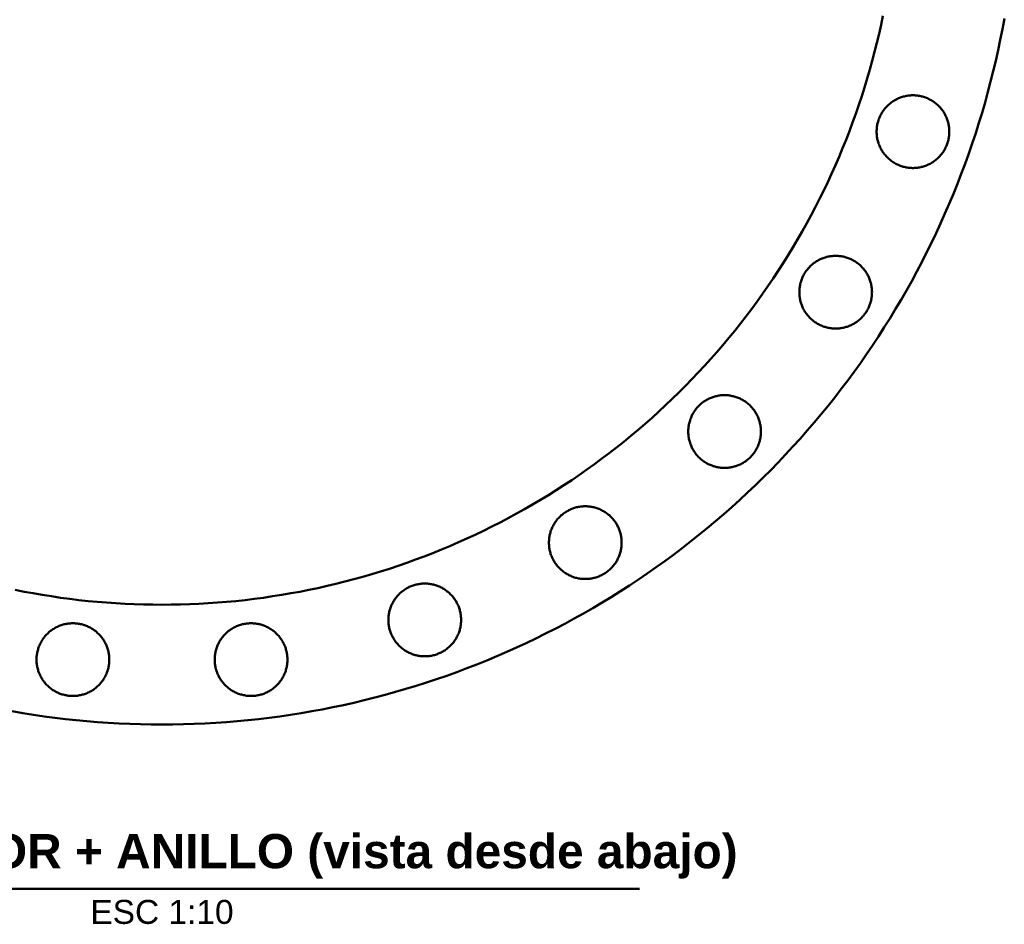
# Model space of a CAD drawing. Header units: millimetres. Extents: x 0 to 841, y 0 to 594.
# Tile 7 of 13: x 383 to 498, y 307 to 412. Entities that reach past the tile are written whole.
import ezdxf
from ezdxf.enums import TextEntityAlignment as Align

# ---------------------------------------------------------------- set-up
doc = ezdxf.new("R2010")
doc.units = ezdxf.units.MM
doc.layers.add('TXT', color=7, linetype='CONTINUOUS', lineweight=25)
doc.layers.add('VIS', color=7, linetype='CONTINUOUS', lineweight=50)
doc.styles.add('STD', font='LiberationSans-Regular.ttf')
doc.styles.add('STDB', font='LiberationSans-Bold.ttf')

msp = doc.modelspace()

# ---------------------------------------------------------------- linework, layer by layer
at = {"layer": 'VIS'}
msp.add_line((344.2, 310.8), (455.8, 310.8), dxfattribs=at)
for points in [[(498.46, 412.5), (498.23, 411.26), (497.99, 410.03), (497.73, 408.8), (497.45, 407.57), (497.16, 406.35), (496.86, 405.13), (496.54, 403.92), (496.2, 402.7), (495.85, 401.5), (495.49, 400.3), (495.11, 399.1), (494.71, 397.91), (494.3, 396.72), (493.87, 395.54), (493.43, 394.36), (492.98, 393.19), (492.51, 392.02), (492.02, 390.86), (491.52, 389.71), (491.01, 388.56), (490.48, 387.42), (489.94, 386.29), (489.38, 385.16), (488.81, 384.04), (488.23, 382.93), (487.63, 381.82), (487.02, 380.73), (486.39, 379.64), (485.75, 378.56), (485.1, 377.48), (484.43, 376.42), (483.75, 375.36), (483.06, 374.31), (482.35, 373.27), (481.63, 372.24), (480.9, 371.22), (480.16, 370.21), (479.4, 369.21), (478.63, 368.21), (477.85, 367.23), (477.05, 366.26), (476.24, 365.29), (475.43, 364.34), (474.59, 363.4), (473.75, 362.47), (472.9, 361.55), (472.03, 360.63), (471.15, 359.74), (470.26, 358.85), (469.37, 357.97), (468.45, 357.1), (467.53, 356.25), (466.6, 355.41), (465.66, 354.57), (464.71, 353.76), (463.74, 352.95), (462.77, 352.15), (461.79, 351.37), (460.79, 350.6), (459.79, 349.84), (458.78, 349.1), (457.76, 348.37), (456.73, 347.65), (455.69, 346.94), (454.64, 346.25), (453.58, 345.57), (452.52, 344.9), (451.44, 344.25), (450.36, 343.61), (449.27, 342.98), (448.18, 342.37), (447.07, 341.77), (445.96, 341.19), (444.84, 340.62), (443.71, 340.06), (442.58, 339.52), (441.44, 338.99), (440.29, 338.48), (439.14, 337.98), (437.98, 337.49), (436.81, 337.02), (435.64, 336.57), (434.46, 336.13), (433.28, 335.7), (432.09, 335.29), (430.9, 334.89), (429.7, 334.51), (428.5, 334.15), (427.3, 333.8), (426.08, 333.46), (424.87, 333.14), (423.65, 332.84), (422.43, 332.55), (421.2, 332.27), (419.97, 332.01), (418.74, 331.77), (417.5, 331.54), (416.26, 331.33), (415.02, 331.13), (413.78, 330.95), (412.53, 330.79), (411.29, 330.64), (410.04, 330.5), (408.79, 330.39), (407.53, 330.28), (406.28, 330.2), (405.02, 330.13), (403.77, 330.07), (402.51, 330.03), (401.26, 330.01), (400, 330), (398.74, 330.01), (397.49, 330.03), (396.23, 330.07), (394.98, 330.13), (393.72, 330.2), (392.47, 330.28), (391.21, 330.39), (389.96, 330.5), (388.71, 330.64), (387.47, 330.79), (386.22, 330.95), (384.98, 331.13), (383.74, 331.33), (382.5, 331.54)], [(484.27, 412.82), (484.05, 411.77), (483.81, 410.71), (483.56, 409.66), (483.3, 408.61), (483.02, 407.57), (482.73, 406.53), (482.43, 405.49), (482.12, 404.45), (481.79, 403.42), (481.45, 402.4), (481.1, 401.38), (480.73, 400.36), (480.35, 399.35), (479.96, 398.34), (479.56, 397.34), (479.14, 396.34), (478.71, 395.35), (478.27, 394.36), (477.82, 393.38), (477.35, 392.41), (476.87, 391.44), (476.38, 390.48), (475.88, 389.52), (475.36, 388.57), (474.84, 387.63), (474.3, 386.69), (473.75, 385.76), (473.19, 384.83), (472.61, 383.92), (472.03, 383.01), (471.43, 382.11), (470.82, 381.21), (470.21, 380.33), (469.58, 379.45), (468.93, 378.58), (468.28, 377.72), (467.62, 376.86), (466.95, 376.02), (466.26, 375.18), (465.57, 374.35), (464.87, 373.53), (464.15, 372.72), (463.43, 371.92), (462.69, 371.13), (461.95, 370.35), (461.19, 369.57), (460.43, 368.81), (459.65, 368.05), (458.87, 367.31), (458.08, 366.57), (457.28, 365.85), (456.47, 365.13), (455.65, 364.43), (454.82, 363.74), (453.98, 363.05), (453.14, 362.38), (452.28, 361.72), (451.42, 361.07), (450.55, 360.42), (449.67, 359.79), (448.79, 359.18), (447.89, 358.57), (446.99, 357.97), (446.08, 357.39), (445.17, 356.81), (444.24, 356.25), (443.31, 355.7), (442.37, 355.16), (441.43, 354.64), (440.48, 354.12), (439.52, 353.62), (438.56, 353.13), (437.59, 352.65), (436.62, 352.18), (435.64, 351.73), (434.65, 351.29), (433.66, 350.86), (432.66, 350.44), (431.66, 350.04), (430.65, 349.65), (429.64, 349.27), (428.62, 348.9), (427.6, 348.55), (426.58, 348.21), (425.55, 347.88), (424.51, 347.57), (423.47, 347.27), (422.43, 346.98), (421.39, 346.7), (420.34, 346.44), (419.29, 346.19), (418.23, 345.95), (417.18, 345.73), (416.11, 345.52), (415.05, 345.33), (413.99, 345.15), (412.92, 344.98), (411.85, 344.82), (410.78, 344.68), (409.71, 344.55), (408.63, 344.43), (407.56, 344.33), (406.48, 344.24), (405.4, 344.17), (404.32, 344.11), (403.24, 344.06), (402.16, 344.03), (401.08, 344.01), (400, 344), (398.92, 344.01), (397.84, 344.03), (396.76, 344.06), (395.68, 344.11), (394.6, 344.17), (393.52, 344.24), (392.44, 344.33), (391.37, 344.43), (390.29, 344.55), (389.22, 344.68), (388.15, 344.82), (387.08, 344.98), (386.01, 345.15), (384.95, 345.33), (383.89, 345.52), (382.82, 345.73)], [(484.27, 412.82), (484.05, 411.77), (483.81, 410.71), (483.56, 409.66), (483.3, 408.61), (483.02, 407.57), (482.73, 406.53), (482.43, 405.49), (482.12, 404.45), (481.79, 403.42), (481.45, 402.4), (481.1, 401.38), (480.73, 400.36), (480.35, 399.35), (479.96, 398.34), (479.56, 397.34), (479.14, 396.34), (478.71, 395.35), (478.27, 394.36), (477.82, 393.38), (477.35, 392.41), (476.87, 391.44), (476.38, 390.48), (475.88, 389.52), (475.36, 388.57), (474.84, 387.63), (474.3, 386.69), (473.75, 385.76), (473.19, 384.83), (472.61, 383.92), (472.03, 383.01), (471.43, 382.11), (470.82, 381.21), (470.21, 380.33), (469.58, 379.45), (468.93, 378.58), (468.28, 377.72), (467.62, 376.86), (466.95, 376.02), (466.26, 375.18), (465.57, 374.35), (464.87, 373.53), (464.15, 372.72), (463.43, 371.92), (462.69, 371.13), (461.95, 370.35), (461.19, 369.57), (460.43, 368.81), (459.65, 368.05), (458.87, 367.31), (458.08, 366.57), (457.28, 365.85), (456.47, 365.13), (455.65, 364.43), (454.82, 363.74), (453.98, 363.05), (453.14, 362.38), (452.28, 361.72), (451.42, 361.07), (450.55, 360.42), (449.67, 359.79), (448.79, 359.18), (447.89, 358.57), (446.99, 357.97), (446.08, 357.39), (445.17, 356.81), (444.24, 356.25), (443.31, 355.7), (442.37, 355.16), (441.43, 354.64), (440.48, 354.12), (439.52, 353.62), (438.56, 353.13), (437.59, 352.65), (436.62, 352.18), (435.64, 351.73), (434.65, 351.29), (433.66, 350.86), (432.66, 350.44), (431.66, 350.04), (430.65, 349.65), (429.64, 349.27), (428.62, 348.9), (427.6, 348.55), (426.58, 348.21), (425.55, 347.88), (424.51, 347.57), (423.47, 347.27), (422.43, 346.98), (421.39, 346.7), (420.34, 346.44), (419.29, 346.19), (418.23, 345.95), (417.18, 345.73), (416.11, 345.52), (415.05, 345.33), (413.99, 345.15), (412.92, 344.98), (411.85, 344.82), (410.78, 344.68), (409.71, 344.55), (408.63, 344.43), (407.56, 344.33), (406.48, 344.24), (405.4, 344.17), (404.32, 344.11), (403.24, 344.06), (402.16, 344.03), (401.08, 344.01), (400, 344), (398.92, 344.01), (397.84, 344.03), (396.76, 344.06), (395.68, 344.11), (394.6, 344.17), (393.52, 344.24), (392.44, 344.33), (391.37, 344.43), (390.29, 344.55), (389.22, 344.68), (388.15, 344.82), (387.08, 344.98), (386.01, 345.15), (384.95, 345.33), (383.89, 345.52), (382.82, 345.73)], [(492.03, 399.28), (492.03, 399.4), (492.02, 399.52), (492.02, 399.64), (492, 399.76), (491.99, 399.88), (491.97, 400), (491.95, 400.12), (491.92, 400.24), (491.89, 400.35), (491.86, 400.47), (491.83, 400.59), (491.79, 400.7), (491.75, 400.81), (491.7, 400.92), (491.65, 401.03), (491.6, 401.14), (491.55, 401.25), (491.49, 401.36), (491.43, 401.46), (491.37, 401.56), (491.3, 401.66), (491.23, 401.76), (491.16, 401.86), (491.09, 401.95), (491.01, 402.05), (490.93, 402.14), (490.85, 402.22), (490.77, 402.31), (490.68, 402.39), (490.59, 402.47), (490.5, 402.55), (490.4, 402.63), (490.31, 402.7), (490.21, 402.77), (490.11, 402.84), (490.01, 402.9), (489.91, 402.96), (489.8, 403.02), (489.69, 403.08), (489.59, 403.13), (489.48, 403.18), (489.37, 403.23), (489.25, 403.27), (489.14, 403.31), (489.03, 403.35), (488.91, 403.38), (488.79, 403.41), (488.68, 403.44), (488.56, 403.46), (488.44, 403.48), (488.32, 403.5), (488.2, 403.51), (488.08, 403.52), (487.96, 403.53), (487.84, 403.53), (487.72, 403.53), (487.6, 403.53), (487.48, 403.52), (487.36, 403.51), (487.24, 403.5), (487.12, 403.48), (487, 403.46), (486.89, 403.44), (486.77, 403.41), (486.65, 403.38), (486.54, 403.35), (486.42, 403.31), (486.31, 403.27), (486.2, 403.23), (486.09, 403.18), (485.98, 403.13), (485.87, 403.08), (485.76, 403.02), (485.66, 402.96), (485.55, 402.9), (485.45, 402.84), (485.35, 402.77), (485.25, 402.7), (485.16, 402.63), (485.06, 402.55), (484.97, 402.47), (484.88, 402.39), (484.8, 402.31), (484.71, 402.22), (484.63, 402.14), (484.55, 402.05), (484.47, 401.95), (484.4, 401.86), (484.33, 401.76), (484.26, 401.66), (484.19, 401.56), (484.13, 401.46), (484.07, 401.36), (484.01, 401.25), (483.96, 401.14), (483.91, 401.03), (483.86, 400.92), (483.82, 400.81), (483.77, 400.7), (483.74, 400.59), (483.7, 400.47), (483.67, 400.35), (483.64, 400.24), (483.61, 400.12), (483.59, 400), (483.57, 399.88), (483.56, 399.76), (483.55, 399.64), (483.54, 399.52), (483.53, 399.4), (483.53, 399.28), (483.53, 399.16), (483.54, 399.04), (483.55, 398.92), (483.56, 398.8), (483.57, 398.68), (483.59, 398.57), (483.61, 398.45), (483.64, 398.33), (483.67, 398.21), (483.7, 398.1), (483.74, 397.98), (483.77, 397.87), (483.82, 397.76), (483.86, 397.64), (483.91, 397.53), (483.96, 397.42), (484.01, 397.32), (484.07, 397.21), (484.13, 397.11), (484.19, 397), (484.26, 396.9), (484.33, 396.81), (484.4, 396.71), (484.47, 396.61), (484.55, 396.52), (484.63, 396.43), (484.71, 396.34), (484.8, 396.26), (484.88, 396.17), (484.97, 396.09), (485.06, 396.02), (485.16, 395.94), (485.25, 395.87), (485.35, 395.8), (485.45, 395.73), (485.55, 395.67), (485.66, 395.6), (485.76, 395.54), (485.87, 395.49), (485.98, 395.44), (486.09, 395.39), (486.2, 395.34), (486.31, 395.3), (486.42, 395.26), (486.54, 395.22), (486.65, 395.19), (486.77, 395.16), (486.89, 395.13), (487, 395.11), (487.12, 395.09), (487.24, 395.07), (487.36, 395.05), (487.48, 395.04), (487.6, 395.04), (487.72, 395.03), (487.84, 395.03), (487.96, 395.04), (488.08, 395.04), (488.2, 395.05), (488.32, 395.07), (488.44, 395.09), (488.56, 395.11), (488.68, 395.13), (488.79, 395.16), (488.91, 395.19), (489.03, 395.22), (489.14, 395.26), (489.25, 395.3), (489.37, 395.34), (489.48, 395.39), (489.59, 395.44), (489.69, 395.49), (489.8, 395.54), (489.91, 395.6), (490.01, 395.67), (490.11, 395.73), (490.21, 395.8), (490.31, 395.87), (490.4, 395.94), (490.5, 396.02), (490.59, 396.09), (490.68, 396.17), (490.77, 396.26), (490.85, 396.34), (490.93, 396.43), (491.01, 396.52), (491.09, 396.61), (491.16, 396.71), (491.23, 396.81), (491.3, 396.9), (491.37, 397), (491.43, 397.11), (491.49, 397.21), (491.55, 397.32), (491.6, 397.42), (491.65, 397.53), (491.7, 397.64), (491.75, 397.76), (491.79, 397.87), (491.83, 397.98), (491.86, 398.1), (491.89, 398.21), (491.92, 398.33), (491.95, 398.45), (491.97, 398.57), (491.99, 398.68), (492, 398.8), (492.02, 398.92), (492.02, 399.04), (492.03, 399.16), (492.03, 399.28)], [(483, 380.52), (482.99, 380.64), (482.99, 380.76), (482.98, 380.88), (482.97, 381), (482.95, 381.12), (482.93, 381.24), (482.91, 381.36), (482.89, 381.48), (482.86, 381.59), (482.83, 381.71), (482.79, 381.82), (482.75, 381.94), (482.71, 382.05), (482.67, 382.16), (482.62, 382.27), (482.57, 382.38), (482.51, 382.49), (482.46, 382.59), (482.4, 382.7), (482.33, 382.8), (482.27, 382.9), (482.2, 383), (482.13, 383.1), (482.05, 383.19), (481.98, 383.28), (481.9, 383.37), (481.81, 383.46), (481.73, 383.55), (481.64, 383.63), (481.55, 383.71), (481.46, 383.79), (481.37, 383.87), (481.27, 383.94), (481.17, 384.01), (481.08, 384.08), (480.97, 384.14), (480.87, 384.2), (480.77, 384.26), (480.66, 384.32), (480.55, 384.37), (480.44, 384.42), (480.33, 384.46), (480.22, 384.51), (480.1, 384.55), (479.99, 384.58), (479.87, 384.62), (479.76, 384.65), (479.64, 384.68), (479.52, 384.7), (479.4, 384.72), (479.29, 384.74), (479.17, 384.75), (479.05, 384.76), (478.93, 384.77), (478.81, 384.77), (478.69, 384.77), (478.56, 384.77), (478.44, 384.76), (478.33, 384.75), (478.21, 384.74), (478.09, 384.72), (477.97, 384.7), (477.85, 384.68), (477.73, 384.65), (477.62, 384.62), (477.5, 384.58), (477.39, 384.55), (477.27, 384.51), (477.16, 384.46), (477.05, 384.42), (476.94, 384.37), (476.83, 384.32), (476.73, 384.26), (476.62, 384.2), (476.52, 384.14), (476.42, 384.08), (476.32, 384.01), (476.22, 383.94), (476.12, 383.87), (476.03, 383.79), (475.94, 383.71), (475.85, 383.63), (475.76, 383.55), (475.68, 383.46), (475.6, 383.37), (475.52, 383.28), (475.44, 383.19), (475.36, 383.1), (475.29, 383), (475.22, 382.9), (475.16, 382.8), (475.1, 382.7), (475.04, 382.59), (474.98, 382.49), (474.92, 382.38), (474.87, 382.27), (474.82, 382.16), (474.78, 382.05), (474.74, 381.94), (474.7, 381.82), (474.66, 381.71), (474.63, 381.59), (474.6, 381.48), (474.58, 381.36), (474.56, 381.24), (474.54, 381.12), (474.52, 381), (474.51, 380.88), (474.5, 380.76), (474.5, 380.64), (474.5, 380.52), (474.5, 380.4), (474.5, 380.28), (474.51, 380.16), (474.52, 380.04), (474.54, 379.92), (474.56, 379.8), (474.58, 379.68), (474.6, 379.57), (474.63, 379.45), (474.66, 379.33), (474.7, 379.22), (474.74, 379.11), (474.78, 378.99), (474.82, 378.88), (474.87, 378.77), (474.92, 378.66), (474.98, 378.55), (475.04, 378.45), (475.1, 378.34), (475.16, 378.24), (475.22, 378.14), (475.29, 378.04), (475.36, 377.95), (475.44, 377.85), (475.52, 377.76), (475.6, 377.67), (475.68, 377.58), (475.76, 377.49), (475.85, 377.41), (475.94, 377.33), (476.03, 377.25), (476.12, 377.18), (476.22, 377.1), (476.32, 377.03), (476.42, 376.97), (476.52, 376.9), (476.62, 376.84), (476.73, 376.78), (476.83, 376.73), (476.94, 376.67), (477.05, 376.62), (477.16, 376.58), (477.27, 376.53), (477.39, 376.49), (477.5, 376.46), (477.62, 376.42), (477.73, 376.39), (477.85, 376.37), (477.97, 376.34), (478.09, 376.32), (478.21, 376.31), (478.33, 376.29), (478.44, 376.28), (478.56, 376.27), (478.69, 376.27), (478.81, 376.27), (478.93, 376.27), (479.05, 376.28), (479.17, 376.29), (479.29, 376.31), (479.4, 376.32), (479.52, 376.34), (479.64, 376.37), (479.76, 376.39), (479.87, 376.42), (479.99, 376.46), (480.1, 376.49), (480.22, 376.53), (480.33, 376.58), (480.44, 376.62), (480.55, 376.67), (480.66, 376.73), (480.77, 376.78), (480.87, 376.84), (480.97, 376.9), (481.08, 376.97), (481.17, 377.03), (481.27, 377.1), (481.37, 377.18), (481.46, 377.25), (481.55, 377.33), (481.64, 377.41), (481.73, 377.49), (481.81, 377.58), (481.9, 377.67), (481.98, 377.76), (482.05, 377.85), (482.13, 377.95), (482.2, 378.04), (482.27, 378.14), (482.33, 378.24), (482.4, 378.34), (482.46, 378.45), (482.51, 378.55), (482.57, 378.66), (482.62, 378.77), (482.67, 378.88), (482.71, 378.99), (482.75, 379.11), (482.79, 379.22), (482.83, 379.33), (482.86, 379.45), (482.89, 379.57), (482.91, 379.68), (482.93, 379.8), (482.95, 379.92), (482.97, 380.04), (482.98, 380.16), (482.99, 380.28), (482.99, 380.4), (483, 380.52)], [(470.01, 364.24), (470.01, 364.36), (470, 364.48), (470, 364.6), (469.98, 364.72), (469.97, 364.84), (469.95, 364.96), (469.93, 365.08), (469.9, 365.19), (469.87, 365.31), (469.84, 365.43), (469.81, 365.54), (469.77, 365.65), (469.73, 365.77), (469.68, 365.88), (469.63, 365.99), (469.58, 366.1), (469.53, 366.21), (469.47, 366.31), (469.41, 366.42), (469.35, 366.52), (469.28, 366.62), (469.21, 366.72), (469.14, 366.81), (469.07, 366.91), (468.99, 367), (468.91, 367.09), (468.83, 367.18), (468.74, 367.27), (468.66, 367.35), (468.57, 367.43), (468.48, 367.51), (468.38, 367.58), (468.29, 367.66), (468.19, 367.73), (468.09, 367.79), (467.99, 367.86), (467.89, 367.92), (467.78, 367.98), (467.67, 368.03), (467.57, 368.09), (467.46, 368.14), (467.35, 368.18), (467.23, 368.23), (467.12, 368.27), (467.01, 368.3), (466.89, 368.34), (466.77, 368.37), (466.66, 368.39), (466.54, 368.42), (466.42, 368.44), (466.3, 368.45), (466.18, 368.47), (466.06, 368.48), (465.94, 368.49), (465.82, 368.49), (465.7, 368.49), (465.58, 368.49), (465.46, 368.48), (465.34, 368.47), (465.22, 368.45), (465.1, 368.44), (464.98, 368.42), (464.87, 368.39), (464.75, 368.37), (464.63, 368.34), (464.52, 368.3), (464.4, 368.27), (464.29, 368.23), (464.18, 368.18), (464.07, 368.14), (463.96, 368.09), (463.85, 368.03), (463.74, 367.98), (463.64, 367.92), (463.53, 367.86), (463.43, 367.79), (463.33, 367.73), (463.23, 367.66), (463.14, 367.58), (463.04, 367.51), (462.95, 367.43), (462.86, 367.35), (462.78, 367.27), (462.69, 367.18), (462.61, 367.09), (462.53, 367), (462.45, 366.91), (462.38, 366.81), (462.31, 366.72), (462.24, 366.62), (462.17, 366.52), (462.11, 366.42), (462.05, 366.31), (461.99, 366.21), (461.94, 366.1), (461.89, 365.99), (461.84, 365.88), (461.8, 365.77), (461.75, 365.65), (461.72, 365.54), (461.68, 365.43), (461.65, 365.31), (461.62, 365.19), (461.59, 365.08), (461.57, 364.96), (461.55, 364.84), (461.54, 364.72), (461.53, 364.6), (461.52, 364.48), (461.51, 364.36), (461.51, 364.24), (461.51, 364.12), (461.52, 364), (461.53, 363.88), (461.54, 363.76), (461.55, 363.64), (461.57, 363.52), (461.59, 363.4), (461.62, 363.28), (461.65, 363.17), (461.68, 363.05), (461.72, 362.94), (461.75, 362.82), (461.8, 362.71), (461.84, 362.6), (461.89, 362.49), (461.94, 362.38), (461.99, 362.27), (462.05, 362.17), (462.11, 362.06), (462.17, 361.96), (462.24, 361.86), (462.31, 361.76), (462.38, 361.66), (462.45, 361.57), (462.53, 361.48), (462.61, 361.39), (462.69, 361.3), (462.78, 361.21), (462.86, 361.13), (462.95, 361.05), (463.04, 360.97), (463.14, 360.89), (463.23, 360.82), (463.33, 360.75), (463.43, 360.68), (463.53, 360.62), (463.64, 360.56), (463.74, 360.5), (463.85, 360.44), (463.96, 360.39), (464.07, 360.34), (464.18, 360.3), (464.29, 360.25), (464.4, 360.21), (464.52, 360.18), (464.63, 360.14), (464.75, 360.11), (464.87, 360.08), (464.98, 360.06), (465.1, 360.04), (465.22, 360.02), (465.34, 360.01), (465.46, 360), (465.58, 359.99), (465.7, 359.99), (465.82, 359.99), (465.94, 359.99), (466.06, 360), (466.18, 360.01), (466.3, 360.02), (466.42, 360.04), (466.54, 360.06), (466.66, 360.08), (466.77, 360.11), (466.89, 360.14), (467.01, 360.18), (467.12, 360.21), (467.23, 360.25), (467.35, 360.3), (467.46, 360.34), (467.57, 360.39), (467.67, 360.44), (467.78, 360.5), (467.89, 360.56), (467.99, 360.62), (468.09, 360.68), (468.19, 360.75), (468.29, 360.82), (468.38, 360.89), (468.48, 360.97), (468.57, 361.05), (468.66, 361.13), (468.74, 361.21), (468.83, 361.3), (468.91, 361.39), (468.99, 361.48), (469.07, 361.57), (469.14, 361.66), (469.21, 361.76), (469.28, 361.86), (469.35, 361.96), (469.41, 362.06), (469.47, 362.17), (469.53, 362.27), (469.58, 362.38), (469.63, 362.49), (469.68, 362.6), (469.73, 362.71), (469.77, 362.82), (469.81, 362.94), (469.84, 363.05), (469.87, 363.17), (469.9, 363.28), (469.93, 363.4), (469.95, 363.52), (469.97, 363.64), (469.98, 363.76), (470, 363.88), (470, 364), (470.01, 364.12), (470.01, 364.24)], [(453.73, 351.25), (453.73, 351.37), (453.72, 351.5), (453.71, 351.62), (453.7, 351.73), (453.69, 351.85), (453.67, 351.97), (453.65, 352.09), (453.62, 352.21), (453.59, 352.33), (453.56, 352.44), (453.52, 352.56), (453.49, 352.67), (453.44, 352.78), (453.4, 352.89), (453.35, 353.01), (453.3, 353.11), (453.25, 353.22), (453.19, 353.33), (453.13, 353.43), (453.07, 353.53), (453, 353.63), (452.93, 353.73), (452.86, 353.83), (452.79, 353.92), (452.71, 354.02), (452.63, 354.11), (452.55, 354.2), (452.46, 354.28), (452.38, 354.36), (452.29, 354.45), (452.2, 354.52), (452.1, 354.6), (452.01, 354.67), (451.91, 354.74), (451.81, 354.81), (451.71, 354.87), (451.6, 354.94), (451.5, 354.99), (451.39, 355.05), (451.28, 355.1), (451.17, 355.15), (451.06, 355.2), (450.95, 355.24), (450.84, 355.28), (450.72, 355.32), (450.61, 355.35), (450.49, 355.38), (450.37, 355.41), (450.26, 355.43), (450.14, 355.45), (450.02, 355.47), (449.9, 355.48), (449.78, 355.49), (449.66, 355.5), (449.54, 355.5), (449.42, 355.5), (449.3, 355.5), (449.18, 355.49), (449.06, 355.48), (448.94, 355.47), (448.82, 355.45), (448.7, 355.43), (448.58, 355.41), (448.47, 355.38), (448.35, 355.35), (448.23, 355.32), (448.12, 355.28), (448.01, 355.24), (447.89, 355.2), (447.78, 355.15), (447.67, 355.1), (447.57, 355.05), (447.46, 354.99), (447.35, 354.94), (447.25, 354.87), (447.15, 354.81), (447.05, 354.74), (446.95, 354.67), (446.86, 354.6), (446.76, 354.52), (446.67, 354.45), (446.58, 354.36), (446.5, 354.28), (446.41, 354.2), (446.33, 354.11), (446.25, 354.02), (446.17, 353.92), (446.1, 353.83), (446.03, 353.73), (445.96, 353.63), (445.89, 353.53), (445.83, 353.43), (445.77, 353.33), (445.71, 353.22), (445.66, 353.11), (445.61, 353.01), (445.56, 352.89), (445.51, 352.78), (445.47, 352.67), (445.43, 352.56), (445.4, 352.44), (445.37, 352.33), (445.34, 352.21), (445.31, 352.09), (445.29, 351.97), (445.27, 351.85), (445.26, 351.73), (445.24, 351.62), (445.24, 351.5), (445.23, 351.37), (445.23, 351.25), (445.23, 351.13), (445.24, 351.01), (445.24, 350.89), (445.26, 350.77), (445.27, 350.66), (445.29, 350.54), (445.31, 350.42), (445.34, 350.3), (445.37, 350.18), (445.4, 350.07), (445.43, 349.95), (445.47, 349.84), (445.51, 349.73), (445.56, 349.61), (445.61, 349.5), (445.66, 349.4), (445.71, 349.29), (445.77, 349.18), (445.83, 349.08), (445.89, 348.98), (445.96, 348.87), (446.03, 348.78), (446.1, 348.68), (446.17, 348.58), (446.25, 348.49), (446.33, 348.4), (446.41, 348.31), (446.5, 348.23), (446.58, 348.15), (446.67, 348.06), (446.76, 347.99), (446.86, 347.91), (446.95, 347.84), (447.05, 347.77), (447.15, 347.7), (447.25, 347.64), (447.35, 347.57), (447.46, 347.52), (447.57, 347.46), (447.67, 347.41), (447.78, 347.36), (447.89, 347.31), (448.01, 347.27), (448.12, 347.23), (448.23, 347.19), (448.35, 347.16), (448.47, 347.13), (448.58, 347.1), (448.7, 347.08), (448.82, 347.06), (448.94, 347.04), (449.06, 347.03), (449.18, 347.02), (449.3, 347.01), (449.42, 347.01), (449.54, 347.01), (449.66, 347.01), (449.78, 347.02), (449.9, 347.03), (450.02, 347.04), (450.14, 347.06), (450.26, 347.08), (450.37, 347.1), (450.49, 347.13), (450.61, 347.16), (450.72, 347.19), (450.84, 347.23), (450.95, 347.27), (451.06, 347.31), (451.17, 347.36), (451.28, 347.41), (451.39, 347.46), (451.5, 347.52), (451.6, 347.57), (451.71, 347.64), (451.81, 347.7), (451.91, 347.77), (452.01, 347.84), (452.1, 347.91), (452.2, 347.99), (452.29, 348.06), (452.38, 348.15), (452.46, 348.23), (452.55, 348.31), (452.63, 348.4), (452.71, 348.49), (452.79, 348.58), (452.86, 348.68), (452.93, 348.78), (453, 348.87), (453.07, 348.98), (453.13, 349.08), (453.19, 349.18), (453.25, 349.29), (453.3, 349.4), (453.35, 349.5), (453.4, 349.61), (453.44, 349.73), (453.49, 349.84), (453.52, 349.95), (453.56, 350.07), (453.59, 350.18), (453.62, 350.3), (453.65, 350.42), (453.67, 350.54), (453.69, 350.66), (453.7, 350.77), (453.71, 350.89), (453.72, 351.01), (453.73, 351.13), (453.73, 351.25)], [(434.97, 342.22), (434.96, 342.34), (434.96, 342.46), (434.95, 342.58), (434.94, 342.7), (434.92, 342.82), (434.9, 342.94), (434.88, 343.06), (434.86, 343.17), (434.83, 343.29), (434.8, 343.41), (434.76, 343.52), (434.72, 343.63), (434.68, 343.75), (434.64, 343.86), (434.59, 343.97), (434.54, 344.08), (434.48, 344.19), (434.43, 344.29), (434.37, 344.4), (434.3, 344.5), (434.24, 344.6), (434.17, 344.7), (434.1, 344.79), (434.02, 344.89), (433.95, 344.98), (433.87, 345.07), (433.78, 345.16), (433.7, 345.25), (433.61, 345.33), (433.52, 345.41), (433.43, 345.49), (433.34, 345.56), (433.24, 345.64), (433.15, 345.71), (433.05, 345.77), (432.94, 345.84), (432.84, 345.9), (432.74, 345.96), (432.63, 346.01), (432.52, 346.07), (432.41, 346.12), (432.3, 346.16), (432.19, 346.21), (432.07, 346.25), (431.96, 346.28), (431.84, 346.32), (431.73, 346.35), (431.61, 346.37), (431.49, 346.4), (431.37, 346.42), (431.26, 346.43), (431.14, 346.45), (431.02, 346.46), (430.9, 346.47), (430.78, 346.47), (430.66, 346.47), (430.54, 346.47), (430.42, 346.46), (430.3, 346.45), (430.18, 346.43), (430.06, 346.42), (429.94, 346.4), (429.82, 346.37), (429.7, 346.35), (429.59, 346.32), (429.47, 346.28), (429.36, 346.25), (429.24, 346.21), (429.13, 346.16), (429.02, 346.12), (428.91, 346.07), (428.8, 346.01), (428.7, 345.96), (428.59, 345.9), (428.49, 345.84), (428.39, 345.77), (428.29, 345.71), (428.19, 345.64), (428.09, 345.56), (428, 345.49), (427.91, 345.41), (427.82, 345.33), (427.73, 345.25), (427.65, 345.16), (427.57, 345.07), (427.49, 344.98), (427.41, 344.89), (427.34, 344.79), (427.26, 344.7), (427.19, 344.6), (427.13, 344.5), (427.07, 344.4), (427.01, 344.29), (426.95, 344.19), (426.89, 344.08), (426.84, 343.97), (426.8, 343.86), (426.75, 343.75), (426.71, 343.63), (426.67, 343.52), (426.64, 343.41), (426.6, 343.29), (426.57, 343.17), (426.55, 343.06), (426.53, 342.94), (426.51, 342.82), (426.49, 342.7), (426.48, 342.58), (426.47, 342.46), (426.47, 342.34), (426.47, 342.22), (426.47, 342.1), (426.47, 341.98), (426.48, 341.86), (426.49, 341.74), (426.51, 341.62), (426.53, 341.5), (426.55, 341.38), (426.57, 341.26), (426.6, 341.15), (426.64, 341.03), (426.67, 340.92), (426.71, 340.8), (426.75, 340.69), (426.8, 340.58), (426.84, 340.47), (426.89, 340.36), (426.95, 340.25), (427.01, 340.15), (427.07, 340.04), (427.13, 339.94), (427.19, 339.84), (427.26, 339.74), (427.34, 339.64), (427.41, 339.55), (427.49, 339.46), (427.57, 339.37), (427.65, 339.28), (427.73, 339.19), (427.82, 339.11), (427.91, 339.03), (428, 338.95), (428.09, 338.87), (428.19, 338.8), (428.29, 338.73), (428.39, 338.66), (428.49, 338.6), (428.59, 338.54), (428.7, 338.48), (428.8, 338.42), (428.91, 338.37), (429.02, 338.32), (429.13, 338.28), (429.24, 338.23), (429.36, 338.19), (429.47, 338.16), (429.59, 338.12), (429.7, 338.09), (429.82, 338.06), (429.94, 338.04), (430.06, 338.02), (430.18, 338), (430.3, 337.99), (430.42, 337.98), (430.54, 337.97), (430.66, 337.97), (430.78, 337.97), (430.9, 337.97), (431.02, 337.98), (431.14, 337.99), (431.26, 338), (431.37, 338.02), (431.49, 338.04), (431.61, 338.06), (431.73, 338.09), (431.84, 338.12), (431.96, 338.16), (432.07, 338.19), (432.19, 338.23), (432.3, 338.28), (432.41, 338.32), (432.52, 338.37), (432.63, 338.42), (432.74, 338.48), (432.84, 338.54), (432.94, 338.6), (433.05, 338.66), (433.15, 338.73), (433.24, 338.8), (433.34, 338.87), (433.43, 338.95), (433.52, 339.03), (433.61, 339.11), (433.7, 339.19), (433.78, 339.28), (433.87, 339.37), (433.95, 339.46), (434.02, 339.55), (434.1, 339.64), (434.17, 339.74), (434.24, 339.84), (434.3, 339.94), (434.37, 340.04), (434.43, 340.15), (434.48, 340.25), (434.54, 340.36), (434.59, 340.47), (434.64, 340.58), (434.68, 340.69), (434.72, 340.8), (434.76, 340.92), (434.8, 341.03), (434.83, 341.15), (434.86, 341.26), (434.88, 341.38), (434.9, 341.5), (434.92, 341.62), (434.94, 341.74), (434.95, 341.86), (434.96, 341.98), (434.96, 342.1), (434.97, 342.22)], [(393.84, 337.58), (393.84, 337.71), (393.83, 337.83), (393.82, 337.95), (393.81, 338.06), (393.79, 338.18), (393.78, 338.3), (393.75, 338.42), (393.73, 338.54), (393.7, 338.66), (393.67, 338.77), (393.63, 338.89), (393.59, 339), (393.55, 339.11), (393.51, 339.23), (393.46, 339.34), (393.41, 339.44), (393.35, 339.55), (393.3, 339.66), (393.24, 339.76), (393.17, 339.86), (393.11, 339.96), (393.04, 340.06), (392.97, 340.16), (392.89, 340.25), (392.82, 340.35), (392.74, 340.44), (392.66, 340.53), (392.57, 340.61), (392.48, 340.69), (392.4, 340.78), (392.3, 340.85), (392.21, 340.93), (392.11, 341), (392.02, 341.07), (391.92, 341.14), (391.82, 341.2), (391.71, 341.27), (391.61, 341.32), (391.5, 341.38), (391.39, 341.43), (391.28, 341.48), (391.17, 341.53), (391.06, 341.57), (390.95, 341.61), (390.83, 341.65), (390.72, 341.68), (390.6, 341.71), (390.48, 341.74), (390.36, 341.76), (390.25, 341.78), (390.13, 341.8), (390.01, 341.81), (389.89, 341.82), (389.77, 341.83), (389.65, 341.83), (389.53, 341.83), (389.41, 341.83), (389.29, 341.82), (389.17, 341.81), (389.05, 341.8), (388.93, 341.78), (388.81, 341.76), (388.69, 341.74), (388.57, 341.71), (388.46, 341.68), (388.34, 341.65), (388.23, 341.61), (388.11, 341.57), (388, 341.53), (387.89, 341.48), (387.78, 341.43), (387.67, 341.38), (387.57, 341.32), (387.46, 341.27), (387.36, 341.2), (387.26, 341.14), (387.16, 341.07), (387.06, 341), (386.96, 340.93), (386.87, 340.85), (386.78, 340.78), (386.69, 340.69), (386.6, 340.61), (386.52, 340.53), (386.44, 340.44), (386.36, 340.35), (386.28, 340.25), (386.21, 340.16), (386.13, 340.06), (386.07, 339.96), (386, 339.86), (385.94, 339.76), (385.88, 339.66), (385.82, 339.55), (385.77, 339.44), (385.71, 339.34), (385.67, 339.23), (385.62, 339.11), (385.58, 339), (385.54, 338.89), (385.51, 338.77), (385.47, 338.66), (385.45, 338.54), (385.42, 338.42), (385.4, 338.3), (385.38, 338.18), (385.36, 338.06), (385.35, 337.95), (385.34, 337.83), (385.34, 337.71), (385.34, 337.58), (385.34, 337.46), (385.34, 337.34), (385.35, 337.22), (385.36, 337.1), (385.38, 336.99), (385.4, 336.87), (385.42, 336.75), (385.45, 336.63), (385.47, 336.51), (385.51, 336.4), (385.54, 336.28), (385.58, 336.17), (385.62, 336.06), (385.67, 335.94), (385.71, 335.83), (385.77, 335.73), (385.82, 335.62), (385.88, 335.51), (385.94, 335.41), (386, 335.31), (386.07, 335.2), (386.13, 335.11), (386.21, 335.01), (386.28, 334.91), (386.36, 334.82), (386.44, 334.73), (386.52, 334.64), (386.6, 334.56), (386.69, 334.48), (386.78, 334.39), (386.87, 334.32), (386.96, 334.24), (387.06, 334.17), (387.16, 334.1), (387.26, 334.03), (387.36, 333.97), (387.46, 333.9), (387.57, 333.85), (387.67, 333.79), (387.78, 333.74), (387.89, 333.69), (388, 333.64), (388.11, 333.6), (388.23, 333.56), (388.34, 333.52), (388.46, 333.49), (388.57, 333.46), (388.69, 333.43), (388.81, 333.41), (388.93, 333.39), (389.05, 333.37), (389.17, 333.36), (389.29, 333.35), (389.41, 333.34), (389.53, 333.34), (389.65, 333.34), (389.77, 333.34), (389.89, 333.35), (390.01, 333.36), (390.13, 333.37), (390.25, 333.39), (390.36, 333.41), (390.48, 333.43), (390.6, 333.46), (390.72, 333.49), (390.83, 333.52), (390.95, 333.56), (391.06, 333.6), (391.17, 333.64), (391.28, 333.69), (391.39, 333.74), (391.5, 333.79), (391.61, 333.85), (391.71, 333.9), (391.82, 333.97), (391.92, 334.03), (392.02, 334.1), (392.11, 334.17), (392.21, 334.24), (392.3, 334.32), (392.4, 334.39), (392.48, 334.48), (392.57, 334.56), (392.66, 334.64), (392.74, 334.73), (392.82, 334.82), (392.89, 334.91), (392.97, 335.01), (393.04, 335.11), (393.11, 335.2), (393.17, 335.31), (393.24, 335.41), (393.3, 335.51), (393.35, 335.62), (393.41, 335.73), (393.46, 335.83), (393.51, 335.94), (393.55, 336.06), (393.59, 336.17), (393.63, 336.28), (393.67, 336.4), (393.7, 336.51), (393.73, 336.63), (393.75, 336.75), (393.78, 336.87), (393.79, 336.99), (393.81, 337.1), (393.82, 337.22), (393.83, 337.34), (393.84, 337.46), (393.84, 337.58)], [(414.66, 337.58), (414.66, 337.71), (414.66, 337.83), (414.65, 337.95), (414.64, 338.06), (414.62, 338.18), (414.6, 338.3), (414.58, 338.42), (414.55, 338.54), (414.53, 338.66), (414.49, 338.77), (414.46, 338.89), (414.42, 339), (414.38, 339.11), (414.33, 339.23), (414.29, 339.34), (414.23, 339.44), (414.18, 339.55), (414.12, 339.66), (414.06, 339.76), (414, 339.86), (413.93, 339.96), (413.87, 340.06), (413.79, 340.16), (413.72, 340.25), (413.64, 340.35), (413.56, 340.44), (413.48, 340.53), (413.4, 340.61), (413.31, 340.69), (413.22, 340.78), (413.13, 340.85), (413.04, 340.93), (412.94, 341), (412.84, 341.07), (412.74, 341.14), (412.64, 341.2), (412.54, 341.27), (412.43, 341.32), (412.33, 341.38), (412.22, 341.43), (412.11, 341.48), (412, 341.53), (411.89, 341.57), (411.77, 341.61), (411.66, 341.65), (411.54, 341.68), (411.43, 341.71), (411.31, 341.74), (411.19, 341.76), (411.07, 341.78), (410.95, 341.8), (410.83, 341.81), (410.71, 341.82), (410.59, 341.83), (410.47, 341.83), (410.35, 341.83), (410.23, 341.83), (410.11, 341.82), (409.99, 341.81), (409.87, 341.8), (409.75, 341.78), (409.64, 341.76), (409.52, 341.74), (409.4, 341.71), (409.28, 341.68), (409.17, 341.65), (409.05, 341.61), (408.94, 341.57), (408.83, 341.53), (408.72, 341.48), (408.61, 341.43), (408.5, 341.38), (408.39, 341.32), (408.29, 341.27), (408.18, 341.2), (408.08, 341.14), (407.98, 341.07), (407.89, 341), (407.79, 340.93), (407.7, 340.85), (407.6, 340.78), (407.52, 340.69), (407.43, 340.61), (407.34, 340.53), (407.26, 340.44), (407.18, 340.35), (407.11, 340.25), (407.03, 340.16), (406.96, 340.06), (406.89, 339.96), (406.83, 339.86), (406.76, 339.76), (406.7, 339.66), (406.65, 339.55), (406.59, 339.44), (406.54, 339.34), (406.49, 339.23), (406.45, 339.11), (406.41, 339), (406.37, 338.89), (406.33, 338.77), (406.3, 338.66), (406.27, 338.54), (406.25, 338.42), (406.22, 338.3), (406.21, 338.18), (406.19, 338.06), (406.18, 337.95), (406.17, 337.83), (406.16, 337.71), (406.16, 337.58), (406.16, 337.46), (406.17, 337.34), (406.18, 337.22), (406.19, 337.1), (406.21, 336.99), (406.22, 336.87), (406.25, 336.75), (406.27, 336.63), (406.3, 336.51), (406.33, 336.4), (406.37, 336.28), (406.41, 336.17), (406.45, 336.06), (406.49, 335.94), (406.54, 335.83), (406.59, 335.73), (406.65, 335.62), (406.7, 335.51), (406.76, 335.41), (406.83, 335.31), (406.89, 335.2), (406.96, 335.11), (407.03, 335.01), (407.11, 334.91), (407.18, 334.82), (407.26, 334.73), (407.34, 334.64), (407.43, 334.56), (407.52, 334.48), (407.6, 334.39), (407.7, 334.32), (407.79, 334.24), (407.89, 334.17), (407.98, 334.1), (408.08, 334.03), (408.18, 333.97), (408.29, 333.9), (408.39, 333.85), (408.5, 333.79), (408.61, 333.74), (408.72, 333.69), (408.83, 333.64), (408.94, 333.6), (409.05, 333.56), (409.17, 333.52), (409.28, 333.49), (409.4, 333.46), (409.52, 333.43), (409.64, 333.41), (409.75, 333.39), (409.87, 333.37), (409.99, 333.36), (410.11, 333.35), (410.23, 333.34), (410.35, 333.34), (410.47, 333.34), (410.59, 333.34), (410.71, 333.35), (410.83, 333.36), (410.95, 333.37), (411.07, 333.39), (411.19, 333.41), (411.31, 333.43), (411.43, 333.46), (411.54, 333.49), (411.66, 333.52), (411.77, 333.56), (411.89, 333.6), (412, 333.64), (412.11, 333.69), (412.22, 333.74), (412.33, 333.79), (412.43, 333.85), (412.54, 333.9), (412.64, 333.97), (412.74, 334.03), (412.84, 334.1), (412.94, 334.17), (413.04, 334.24), (413.13, 334.32), (413.22, 334.39), (413.31, 334.48), (413.4, 334.56), (413.48, 334.64), (413.56, 334.73), (413.64, 334.82), (413.72, 334.91), (413.79, 335.01), (413.87, 335.11), (413.93, 335.2), (414, 335.31), (414.06, 335.41), (414.12, 335.51), (414.18, 335.62), (414.23, 335.73), (414.29, 335.83), (414.33, 335.94), (414.38, 336.06), (414.42, 336.17), (414.46, 336.28), (414.49, 336.4), (414.53, 336.51), (414.55, 336.63), (414.58, 336.75), (414.6, 336.87), (414.62, 336.99), (414.64, 337.1), (414.65, 337.22), (414.66, 337.34), (414.66, 337.46), (414.66, 337.58)]]:
    msp.add_lwpolyline(points, dxfattribs=at)

# ---------------------------------------------------------------- texts
at = {"layer": 'TXT', "style": 'STDB'}
msp.add_text('PLANCHA INFERIOR + ANILLO (vista desde abajo)', height=4, dxfattribs=at).set_placement((400, 312), align=Align.BOTTOM_CENTER)
at = {"layer": 'TXT', "style": 'STD'}
msp.add_text('ESC 1:10', height=2.8, dxfattribs=at).set_placement((400, 309.5), align=Align.TOP_CENTER)

doc.saveas('drawing.dxf')
